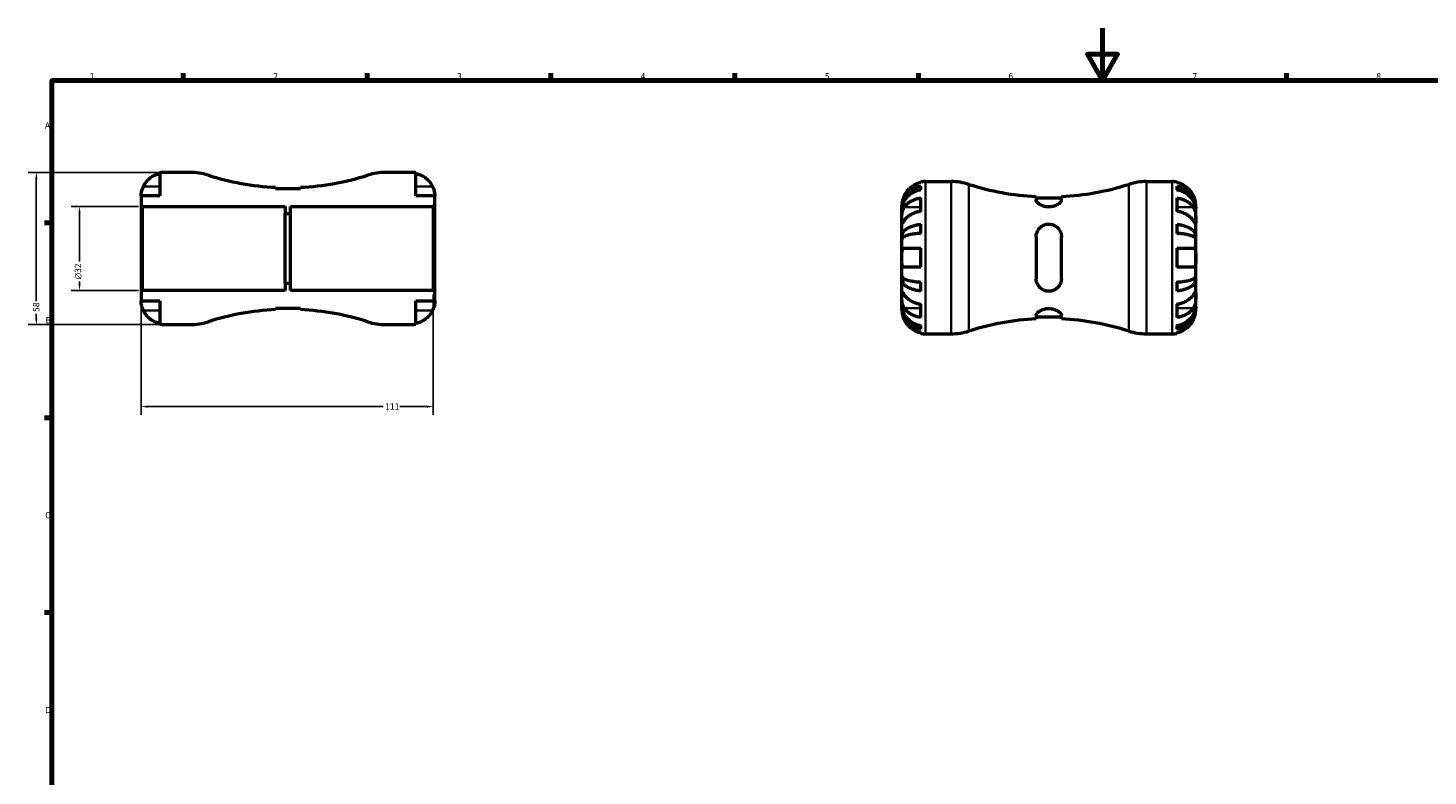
# Model space of a CAD drawing. Header units: millimetres. Extents: x -56 to 902, y -29 to 594.
# Tile 4 of 6: x 11 to 545, y 309 to 594. Entities that reach past the tile are written whole.
import ezdxf

# ---------------------------------------------------------------- set-up
doc = ezdxf.new("R2010")
doc.units = ezdxf.units.MM
for name, color, linetype, lineweight in [('Border (ANSI)', 7, 'Continuous', 70), ('Dimension (ANSI)', 7, 'Continuous', 25), ('Visible (ANSI)', 7, 'Continuous', 50), ('Visible Narrow (ANSI)', 7, 'Continuous', 35)]:
    doc.layers.add(name, color=color, linetype=linetype, lineweight=lineweight)
doc.styles.add('Note Text (ANSI)', font='tahoma.ttf')
doc.dimstyles.new('Default - mm (ANSI)', dxfattribs={"dimtxt": 2.4, "dimasz": 2.5, "dimexe": 3.175, "dimexo": 1.6002, "dimgap": 0.8, "dimtad": 0, "dimtoh": 1, "dimdec": 0, "dimrnd": 1e-08, "dimzin": 4, "dimdsep": 46, "dimtxsty": 'Note Text (ANSI)', "dimcen": 0.09, "dimdle": 10, "dimclrd": 256, "dimclre": 256, "dimclrt": 5, "dimadec": 1, "dimazin": 1, "dimtfac": 1.27, "dimtofl": 0, "dimtmove": 0, "dimatfit": 3, "dimfxl": 1, "dimtolj": 1, "dimtzin": 4, "dimlwd": -1, "dimlwe": -1, "dimarcsym": 0})

# ---------------------------------------------------------------- blocks, each defined once
blk = doc.blocks.new('Borders Default Border')
at = {"layer": 'Border (ANSI)'}
for p, q in [((70.08, 574), (70.08, 576.8)), ((140.17, 574), (140.17, 576.8)), ((210.25, 574), (210.25, 576.8)), ((280.33, 574), (280.33, 576.8)), ((350.42, 574), (350.42, 576.8)), ((490.58, 574), (490.58, 576.8)), ((20, 519.75), (17.2, 519.75)), ((20, 445.5), (17.2, 445.5)), ((20, 371.25), (17.2, 371.25))]:
    blk.add_line(p, q, dxfattribs=at)
at = {"layer": 'Border (ANSI)', "flags": 128}
for points in [[(420.5, 594), (420.5, 574), (414.73, 584), (426.27, 584), (420.5, 574)], [(20, 20), (20, 574), (821, 574), (821, 20), (20, 20)]]:
    blk.add_lwpolyline(points, dxfattribs=at)
at = {"layer": 'Border (ANSI)', "color": 5, "true_color": 0x0000ff, "char_height": 2.4, "attachment_point": 7, "style": 'Note Text (ANSI)'}
for s, insert in [('1', (34.5, 574.4)), ('2', (104.4, 574.4)), ('3', (174.46, 574.35)), ('4', (244.45, 574.4)), ('5', (314.67, 574.35)), ('6', (384.69, 574.35)), ('7', (454.8, 574.4)), ('8', (524.84, 574.35)), ('A', (17.38, 555.68)), ('B', (17.67, 481.43)), ('C', (17.51, 407.13)), ('D', (17.52, 332.93))]:
    blk.add_mtext(s, dxfattribs=dict(at, insert=insert))
blk = doc.blocks.new('*D7')
at = {"layer": 'Defpoints', "color": 0, "transparency": 16777216}
for p in [(54.58, 526), (30.55, 494), (54.58, 494)]:
    blk.add_point(p, dxfattribs=at)
at = {"layer": 'Dimension (ANSI)', "transparency": 16777216}
for p, q in [((52.98, 526), (27.38, 526)), ((30.55, 523.5), (30.55, 505.07)), ((30.55, 496.5), (30.55, 497.42)), ((52.98, 494), (27.38, 494))]:
    blk.add_line(p, q, dxfattribs=at)
for points in [[(30.14, 523.5), (30.97, 523.5), (30.55, 526)], [(30.14, 496.5), (30.97, 496.5), (30.55, 494)]]:
    blk.add_solid(points, dxfattribs=at)
at = {"layer": 'Dimension (ANSI)', "color": 5, "transparency": 16777216, "insert": (28.75, 498.22), "char_height": 2.4, "attachment_point": 1, "rotation": 90, "style": 'Note Text (ANSI)'}
blk.add_mtext('\\A1;{\\fAIGDT|b0|i0;\\H2.4000;\\ln}\\fTahoma|b0|i0;\\H2.4000;32', dxfattribs=at)
blk = doc.blocks.new('*D8')
at = {"layer": 'Defpoints', "color": 0, "transparency": 16777216}
for p in [(54, 493.42), (165.42, 494), (165.42, 449.74)]:
    blk.add_point(p, dxfattribs=at)
at = {"layer": 'Dimension (ANSI)', "transparency": 16777216}
for p, q in [((54, 491.82), (54, 446.56)), ((165.42, 492.4), (165.42, 446.56)), ((56.5, 449.74), (146.3, 449.74)), ((162.92, 449.74), (152.67, 449.74))]:
    blk.add_line(p, q, dxfattribs=at)
for points in [[(56.5, 450.15), (56.5, 449.32), (54, 449.74)], [(162.92, 450.15), (162.92, 449.32), (165.42, 449.74)]]:
    blk.add_solid(points, dxfattribs=at)
at = {"layer": 'Dimension (ANSI)', "color": 5, "transparency": 16777216, "insert": (147.1, 450.94), "char_height": 2.4, "attachment_point": 1, "style": 'Note Text (ANSI)'}
blk.add_mtext('\\A1;111', dxfattribs=at)
blk = doc.blocks.new('*D9')
at = {"layer": 'Defpoints', "color": 0, "transparency": 16777216}
for p in [(63, 539), (14.09, 481), (63, 481)]:
    blk.add_point(p, dxfattribs=at)
at = {"layer": 'Dimension (ANSI)', "transparency": 16777216}
for p, q in [((61.4, 539), (10.92, 539)), ((14.09, 536.5), (14.09, 489.94)), ((61.4, 481), (10.92, 481)), ((14.09, 483.5), (14.09, 485.06))]:
    blk.add_line(p, q, dxfattribs=at)
for points in [[(13.67, 536.5), (14.51, 536.5), (14.09, 539)], [(13.67, 483.5), (14.51, 483.5), (14.09, 481)]]:
    blk.add_solid(points, dxfattribs=at)
at = {"layer": 'Dimension (ANSI)', "color": 5, "transparency": 16777216, "insert": (12.84, 485.86), "char_height": 2.4, "attachment_point": 1, "rotation": 90, "style": 'Note Text (ANSI)'}
blk.add_mtext('\\A1;58', dxfattribs=at)

msp = doc.modelspace()

# ---------------------------------------------------------------- linework, layer by layer
at = {"layer": 'Visible (ANSI)'}
for p, q in [((72.73, 539), (63, 539)), ((157, 539), (147.27, 539)), ((61.2, 538.82), (61.2, 530)), ((158.8, 530), (158.8, 538.82)), ((351.23, 535.07), (351.23, 535.3)), ((351.23, 532.33), (351.23, 533.77)), ((353.03, 535.48), (362.77, 535.48)), ((437.3, 535.48), (447.03, 535.48)), ((448.83, 535.3), (448.83, 535.07)), ((448.83, 533.77), (448.83, 532.33)), ((61.2, 530), (54, 530)), ((54, 530), (54, 526.58)), ((105.2, 532.69), (105.2, 533.32)), ((114.8, 532.69), (105.2, 532.69)), ((114.8, 533.32), (114.8, 532.69)), ((166, 530), (158.8, 530)), ((166, 526.58), (166, 530)), ((351.23, 524.15), (351.23, 529.25)), ((395.23, 529.8), (395.23, 528.38)), ((404.83, 529.17), (395.23, 529.17)), ((404.83, 528.38), (404.83, 529.8)), ((448.83, 529.25), (448.83, 524.15)), ((54, 526.58), (54.58, 526)), ((54, 526.58), (54, 493.42)), ((54.58, 526), (109, 526)), ((54.58, 494), (54.58, 526)), ((109, 526), (109, 523.33)), ((109, 523.33), (111, 523.33)), ((109, 496.67), (109, 523.33)), ((111, 523.33), (111, 526)), ((111, 526), (165.42, 526)), ((111, 496.67), (111, 523.33)), ((165.42, 526), (166, 526.58)), ((165.42, 526), (165.42, 494)), ((166, 493.42), (166, 526.58)), ((344.03, 525.2), (344.03, 526.48)), ((344.03, 524.71), (344.03, 525.2)), ((344.03, 525.2), (344.05, 525.2)), ((344.03, 520.62), (344.03, 524.71)), ((456.03, 525.2), (456.02, 525.2)), ((456.03, 525.2), (456.03, 526.48)), ((456.03, 524.71), (456.03, 525.2)), ((456.03, 520.62), (456.03, 524.71)), ((344.03, 514.72), (344.03, 520.62)), ((351.23, 515.76), (351.23, 519.22)), ((448.83, 519.22), (448.83, 515.76)), ((456.03, 514.72), (456.03, 520.62)), ((344.03, 513.54), (344.03, 514.72)), ((344.03, 514.72), (345.36, 514.72)), ((344.03, 506.48), (344.03, 513.54)), ((395.23, 514.48), (395.23, 498.48)), ((404.83, 498.48), (404.83, 514.48)), ((456.03, 514.72), (454.71, 514.72)), ((456.03, 513.54), (456.03, 514.72)), ((456.03, 506.48), (456.03, 513.54)), ((344.91, 510.08), (351.23, 510.08)), ((351.23, 502.88), (351.23, 510.08)), ((448.83, 510.08), (448.83, 502.88)), ((448.83, 510.08), (455.16, 510.08)), ((344.03, 499.42), (344.03, 506.48)), ((351.23, 502.88), (344.91, 502.88)), ((455.16, 502.88), (448.83, 502.88)), ((456.03, 499.42), (456.03, 506.48)), ((111, 496.67), (109, 496.67)), ((109, 496.67), (109, 494)), ((111, 494), (111, 496.67)), ((344.03, 498.24), (344.03, 499.42)), ((344.03, 492.34), (344.03, 498.24)), ((344.03, 498.24), (345.36, 498.24)), ((351.23, 493.75), (351.23, 497.21)), ((448.83, 497.21), (448.83, 493.75)), ((456.03, 498.24), (454.71, 498.24)), ((456.03, 498.24), (456.03, 499.42)), ((456.03, 492.34), (456.03, 498.24)), ((54.58, 494), (54, 493.42)), ((54, 493.42), (54, 490)), ((109, 494), (54.58, 494)), ((165.42, 494), (111, 494)), ((166, 493.42), (165.42, 494)), ((166, 490), (166, 493.42)), ((344.03, 488.26), (344.03, 492.34)), ((456.03, 488.26), (456.03, 492.34)), ((54, 490), (61.2, 490)), ((61.2, 490), (61.2, 481.18)), ((105.2, 486.68), (105.2, 487.31)), ((105.2, 487.31), (114.8, 487.31)), ((114.8, 487.31), (114.8, 486.68)), ((158.8, 481.18), (158.8, 490)), ((158.8, 490), (166, 490)), ((344.03, 487.77), (344.03, 488.26)), ((344.03, 486.48), (344.03, 487.77)), ((344.03, 487.77), (344.05, 487.77)), ((351.23, 483.72), (351.23, 488.81)), ((448.83, 488.81), (448.83, 483.72)), ((456.03, 487.77), (456.02, 487.77)), ((456.03, 487.77), (456.03, 488.26)), ((456.03, 486.48), (456.03, 487.77)), ((63, 481), (72.73, 481)), ((147.27, 481), (157, 481)), ((351.23, 479.2), (351.23, 480.63)), ((395.23, 484.58), (395.23, 483.17)), ((404.83, 483.8), (395.23, 483.8)), ((404.83, 483.17), (404.83, 484.58)), ((448.83, 480.63), (448.83, 479.2)), ((351.23, 477.66), (351.23, 477.89)), ((353.03, 477.48), (362.77, 477.48)), ((437.3, 477.48), (447.03, 477.48)), ((448.83, 477.89), (448.83, 477.66))]:
    msp.add_line(p, q, dxfattribs=at)
for centre, radius, start, end in [((63, 530), 9, 90, 101.537), ((72.73, 516.6), 22.4, 72.3074, 90), ((147.27, 516.6), 22.4, 90, 107.6926), ((157, 530), 9, 78.463, 90), ((110, 633.42), 100.22, 252.3074, 267.2549), ((110, 633.42), 100.22, 272.7451, 287.6926), ((353.03, 526.48), 9, 90, 101.537), ((362.77, 513.08), 22.4, 72.3074, 90), ((400.03, 629.91), 100.22, 252.3074, 267.2549), ((400.03, 629.91), 100.22, 272.7451, 287.6926), ((437.3, 513.08), 22.4, 90, 107.6926), ((447.03, 526.48), 9, 78.463, 90), ((110, 386.58), 100.22, 92.7451, 107.6926), ((110, 386.58), 100.22, 72.3074, 87.2549), ((63, 490), 9, 258.463, 270), ((72.73, 503.4), 22.4, 270, 287.6926), ((147.27, 503.4), 22.4, 252.3074, 270), ((157, 490), 9, 270, 281.537), ((400.03, 383.06), 100.22, 92.7451, 107.6926), ((400.03, 383.06), 100.22, 72.3074, 87.2549), ((353.03, 486.48), 9, 258.463, 270), ((362.77, 499.88), 22.4, 270, 287.6926), ((437.3, 499.88), 22.4, 252.3074, 270), ((447.03, 486.48), 9, 270, 281.537)]:
    msp.add_arc(centre, radius, start, end, dxfattribs=at)
for points, knots in [([(54.88, 533.6), (55.06, 533.99), (55.28, 534.38), (55.86, 535.26), (56.26, 535.73), (57.04, 536.53), (57.51, 536.92), (58.52, 537.59), (59.05, 537.88), (60.06, 538.3), (60.63, 538.47), (61.2, 538.59)], [4.427884, 4.427884, 4.427884, 4.427884, 4.5512464, 4.5512464, 4.7191329, 4.7191329, 4.8858696, 4.8858696, 5.0526063, 5.0526063, 5.2140047, 5.2140047, 5.2140047, 5.2140047]), ([(158.8, 538.59), (159.37, 538.47), (159.94, 538.3), (160.95, 537.88), (161.48, 537.59), (162.49, 536.92), (162.96, 536.53), (163.74, 535.73), (164.14, 535.26), (164.72, 534.38), (164.94, 533.99), (165.12, 533.6)], [0.1707531, 0.1707531, 0.1707531, 0.1707531, 0.3321515, 0.3321515, 0.4988882, 0.4988882, 0.6656248, 0.6656248, 0.8335114, 0.8335114, 0.9568737, 0.9568737, 0.9568737, 0.9568737]), ([(344.03, 525.2), (344.03, 525.74), (344.09, 526.33), (344.33, 527.49), (344.51, 528.05), (344.93, 529.05), (345.22, 529.57), (345.89, 530.55), (346.28, 531.01), (347.07, 531.77), (347.53, 532.15), (348.54, 532.8), (349.08, 533.07), (350.09, 533.48), (350.66, 533.65), (351.23, 533.77)], [4.014251, 4.014251, 4.014251, 4.014251, 4.181955, 4.181955, 4.349659, 4.349659, 4.516719, 4.516719, 4.683779, 4.683779, 4.850433, 4.850433, 5.017088, 5.017088, 5.179182, 5.179182, 5.179182, 5.179182]), ([(351.23, 535.07), (350.66, 534.96), (350.1, 534.78), (349.09, 534.36), (348.55, 534.07), (347.54, 533.4), (347.08, 533.01), (346.29, 532.22), (345.9, 531.74), (345.31, 530.86), (345.09, 530.47), (344.91, 530.08)], [0.1707531, 0.1707531, 0.1707531, 0.1707531, 0.3321515, 0.3321515, 0.4988882, 0.4988882, 0.6656248, 0.6656248, 0.8335114, 0.8335114, 0.9568737, 0.9568737, 0.9568737, 0.9568737]), ([(455.16, 530.08), (454.98, 530.47), (454.76, 530.86), (454.17, 531.74), (453.78, 532.22), (452.99, 533.01), (452.52, 533.4), (451.52, 534.07), (450.98, 534.36), (449.97, 534.78), (449.41, 534.96), (448.83, 535.07)], [4.427884, 4.427884, 4.427884, 4.427884, 4.5512464, 4.5512464, 4.7191329, 4.7191329, 4.8858696, 4.8858696, 5.0526063, 5.0526063, 5.2140047, 5.2140047, 5.2140047, 5.2140047]), ([(448.83, 533.77), (449.41, 533.65), (449.97, 533.48), (450.99, 533.07), (451.53, 532.8), (452.53, 532.15), (453, 531.77), (453.79, 531.01), (454.18, 530.55), (454.85, 529.57), (455.13, 529.05), (455.56, 528.05), (455.74, 527.49), (455.98, 526.33), (456.03, 525.74), (456.03, 525.2)], [0.170746, 0.170746, 0.170746, 0.170746, 0.33284, 0.33284, 0.499494, 0.499494, 0.666149, 0.666149, 0.833209, 0.833209, 1.000269, 1.000269, 1.167973, 1.167973, 1.335677, 1.335677, 1.335677, 1.335677]), ([(54, 530), (54, 530), (54, 530.03), (54, 530.17), (54, 530.28), (54.03, 530.63), (54.06, 530.93), (54.16, 531.52), (54.22, 531.79), (54.36, 532.28), (54.43, 532.5), (54.59, 532.94), (54.68, 533.17), (54.81, 533.46), (54.84, 533.53), (54.88, 533.6)], [-2.4991326, -2.4991326, -2.4991326, -2.4991326, -2.4150544, -2.4150544, -2.3238473, -2.3238473, -2.1841143, -2.1841143, -2.0867477, -2.0867477, -2.0144067, -2.0144067, -1.9399427, -1.9399427, -1.916375, -1.916375, -1.916375, -1.916375]), ([(165.12, 533.6), (165.19, 533.46), (165.26, 533.31), (165.41, 532.95), (165.49, 532.74), (165.63, 532.3), (165.7, 532.07), (165.83, 531.55), (165.89, 531.26), (165.97, 530.7), (165.99, 530.45), (166, 530.09), (166, 530), (166, 530)], [-0.5764765, -0.5764765, -0.5764765, -0.5764765, -0.5296868, -0.5296868, -0.4605403, -0.4605403, -0.385624, -0.385624, -0.2773083, -0.2773083, -0.1425809, -0.1425809, 0, 0, 0, 0]), ([(351.23, 532.33), (350.66, 532.23), (350.09, 532.08), (349.08, 531.72), (348.54, 531.47), (347.53, 530.89), (347.06, 530.55), (346.28, 529.87), (345.89, 529.47), (345.22, 528.6), (344.93, 528.13), (344.51, 527.25), (344.33, 526.74), (344.09, 525.71), (344.03, 525.19), (344.03, 524.71)], [0.170753, 0.170753, 0.170753, 0.170753, 0.333177, 0.333177, 0.5, 0.5, 0.666823, 0.666823, 0.833715, 0.833715, 1.000607, 1.000607, 1.168142, 1.168142, 1.335677, 1.335677, 1.335677, 1.335677]), ([(344.91, 530.08), (344.84, 529.94), (344.78, 529.79), (344.63, 529.44), (344.55, 529.22), (344.4, 528.78), (344.33, 528.56), (344.2, 528.03), (344.15, 527.74), (344.06, 527.18), (344.05, 526.93), (344.03, 526.58), (344.03, 526.48), (344.03, 526.48)], [-0.5764765, -0.5764765, -0.5764765, -0.5764765, -0.5296868, -0.5296868, -0.4605403, -0.4605403, -0.385624, -0.385624, -0.2773083, -0.2773083, -0.1425809, -0.1425809, 0, 0, 0, 0]), ([(344.91, 525.72), (345.09, 525.99), (345.31, 526.26), (345.89, 526.88), (346.28, 527.22), (347.06, 527.78), (347.53, 528.05), (348.54, 528.53), (349.08, 528.74), (350.09, 529.04), (350.66, 529.16), (351.23, 529.25)], [4.4278901, 4.4278901, 4.4278901, 4.4278901, 4.5498094, 4.5498094, 4.7172218, 4.7172218, 4.8844399, 4.8844399, 5.051658, 5.051658, 5.2139897, 5.2139897, 5.2139897, 5.2139897]), ([(404.83, 528.38), (404.83, 528.23), (404.78, 528.07), (404.52, 527.62), (404.22, 527.31), (403.42, 526.72), (402.91, 526.45), (401.9, 526.08), (401.43, 525.96), (400.52, 525.84), (400.1, 525.82), (399.22, 525.87), (398.78, 525.94), (397.82, 526.18), (397.33, 526.38), (396.38, 526.89), (395.96, 527.21), (395.41, 527.8), (395.26, 528.08), (395.23, 528.34), (395.23, 528.36), (395.23, 528.38)], [-1.778718, -1.778718, -1.778718, -1.778718, -1.649431, -1.649431, -1.431906, -1.431906, -1.219946, -1.219946, -1.06663, -1.06663, -0.939195, -0.939195, -0.801784, -0.801784, -0.621246, -0.621246, -0.396695, -0.396695, -0.188074, -0.188074, -0.171338, -0.171338, -0.171338, -0.171338]), ([(456.03, 524.71), (456.03, 525.19), (455.98, 525.71), (455.74, 526.74), (455.56, 527.25), (455.14, 528.13), (454.85, 528.6), (454.18, 529.47), (453.79, 529.87), (453.01, 530.55), (452.54, 530.89), (451.53, 531.47), (450.99, 531.72), (449.98, 532.08), (449.41, 532.23), (448.83, 532.33)], [4.014251, 4.014251, 4.014251, 4.014251, 4.181786, 4.181786, 4.349321, 4.349321, 4.516213, 4.516213, 4.683105, 4.683105, 4.849928, 4.849928, 5.016752, 5.016752, 5.179175, 5.179175, 5.179175, 5.179175]), ([(448.83, 529.25), (449.41, 529.16), (449.97, 529.04), (450.98, 528.74), (451.52, 528.54), (452.52, 528.06), (452.99, 527.78), (453.78, 527.22), (454.17, 526.89), (454.76, 526.27), (454.98, 525.99), (455.16, 525.72)], [0.1707531, 0.1707531, 0.1707531, 0.1707531, 0.3321515, 0.3321515, 0.4988882, 0.4988882, 0.6656248, 0.6656248, 0.8335114, 0.8335114, 0.9568737, 0.9568737, 0.9568737, 0.9568737]), ([(456.03, 526.48), (456.03, 526.48), (456.03, 526.52), (456.03, 526.65), (456.03, 526.76), (456.01, 527.12), (455.98, 527.41), (455.87, 528), (455.81, 528.27), (455.67, 528.76), (455.6, 528.98), (455.45, 529.42), (455.35, 529.65), (455.22, 529.94), (455.19, 530.01), (455.16, 530.08)], [-2.4991326, -2.4991326, -2.4991326, -2.4991326, -2.4150544, -2.4150544, -2.3238473, -2.3238473, -2.1841143, -2.1841143, -2.0867477, -2.0867477, -2.0144067, -2.0144067, -1.9399427, -1.9399427, -1.916375, -1.916375, -1.916375, -1.916375]), ([(344.03, 520.62), (344.03, 520.81), (344.03, 521.01), (344.04, 521.46), (344.04, 521.71), (344.05, 522.34), (344.07, 522.72), (344.15, 523.48), (344.2, 523.84), (344.34, 524.42), (344.41, 524.65), (344.56, 525.08), (344.65, 525.27), (344.8, 525.54), (344.85, 525.63), (344.91, 525.72)], [0, 0, 0, 0, 0.0777495, 0.0777495, 0.1608191, 0.1608191, 0.277838, 0.277838, 0.3882896, 0.3882896, 0.4654296, 0.4654296, 0.5403543, 0.5403543, 0.579532, 0.579532, 0.579532, 0.579532]), ([(351.23, 524.15), (350.66, 524.07), (350.1, 523.95), (349.09, 523.65), (348.55, 523.45), (347.54, 522.97), (347.08, 522.69), (346.29, 522.13), (345.9, 521.8), (345.31, 521.18), (345.09, 520.9), (344.91, 520.62)], [0.1707531, 0.1707531, 0.1707531, 0.1707531, 0.3321515, 0.3321515, 0.4988882, 0.4988882, 0.6656248, 0.6656248, 0.8335114, 0.8335114, 0.9568737, 0.9568737, 0.9568737, 0.9568737]), ([(455.16, 520.62), (454.98, 520.9), (454.76, 521.18), (454.17, 521.8), (453.78, 522.13), (452.99, 522.69), (452.52, 522.97), (451.52, 523.45), (450.98, 523.65), (449.97, 523.95), (449.41, 524.07), (448.83, 524.15)], [4.4278873, 4.4278873, 4.4278873, 4.4278873, 4.5512497, 4.5512497, 4.7191362, 4.7191362, 4.8858729, 4.8858729, 5.0526095, 5.0526095, 5.214008, 5.214008, 5.214008, 5.214008]), ([(455.16, 525.72), (455.22, 525.63), (455.27, 525.53), (455.42, 525.26), (455.51, 525.06), (455.67, 524.63), (455.74, 524.4), (455.87, 523.82), (455.92, 523.47), (456, 522.66), (456.02, 522.22), (456.04, 521.36), (456.03, 520.96), (456.03, 520.62)], [-0.5800481, -0.5800481, -0.5800481, -0.5800481, -0.5384523, -0.5384523, -0.4638379, -0.4638379, -0.3862639, -0.3862639, -0.2784027, -0.2784027, -0.1427791, -0.1427791, 0, 0, 0, 0]), ([(344.91, 520.62), (344.85, 520.54), (344.79, 520.45), (344.64, 520.23), (344.56, 520.1), (344.4, 519.87), (344.33, 519.78), (344.2, 519.61), (344.15, 519.56), (344.06, 519.58), (344.05, 519.67), (344.03, 520.02), (344.03, 520.29), (344.03, 520.62)], [-0.5800481, -0.5800481, -0.5800481, -0.5800481, -0.5384523, -0.5384523, -0.4638379, -0.4638379, -0.3862639, -0.3862639, -0.2784027, -0.2784027, -0.1427791, -0.1427791, 0, 0, 0, 0]), ([(344.03, 514.72), (344.03, 515.01), (344.09, 515.32), (344.33, 515.92), (344.51, 516.22), (344.93, 516.74), (345.22, 517.02), (345.89, 517.53), (346.28, 517.77), (347.06, 518.17), (347.53, 518.37), (348.54, 518.71), (349.08, 518.85), (350.09, 519.07), (350.66, 519.16), (351.23, 519.22)], [4.014251, 4.014251, 4.014251, 4.014251, 4.181786, 4.181786, 4.349321, 4.349321, 4.516213, 4.516213, 4.683105, 4.683105, 4.849928, 4.849928, 5.016752, 5.016752, 5.179175, 5.179175, 5.179175, 5.179175]), ([(395.23, 514.48), (395.23, 514.89), (395.29, 515.29), (395.55, 516.32), (395.85, 516.92), (396.65, 517.95), (397.16, 518.38), (398.17, 518.93), (398.64, 519.1), (399.55, 519.28), (399.97, 519.3), (400.84, 519.24), (401.28, 519.14), (402.25, 518.78), (402.74, 518.49), (403.69, 517.67), (404.1, 517.12), (404.66, 515.92), (404.81, 515.29), (404.83, 514.59), (404.83, 514.53), (404.83, 514.48)], [-1.778718, -1.778718, -1.778718, -1.778718, -1.649431, -1.649431, -1.431906, -1.431906, -1.219946, -1.219946, -1.06663, -1.06663, -0.939195, -0.939195, -0.801784, -0.801784, -0.621246, -0.621246, -0.396695, -0.396695, -0.188074, -0.188074, -0.171338, -0.171338, -0.171338, -0.171338]), ([(448.83, 519.22), (449.41, 519.16), (449.97, 519.07), (450.99, 518.85), (451.53, 518.71), (452.53, 518.37), (453, 518.17), (453.79, 517.77), (454.18, 517.53), (454.85, 517.02), (455.13, 516.74), (455.56, 516.22), (455.74, 515.92), (455.98, 515.32), (456.03, 515.01), (456.03, 514.72)], [0.170746, 0.170746, 0.170746, 0.170746, 0.33284, 0.33284, 0.499494, 0.499494, 0.666149, 0.666149, 0.833209, 0.833209, 1.000269, 1.000269, 1.167973, 1.167973, 1.335677, 1.335677, 1.335677, 1.335677]), ([(456.03, 520.62), (456.03, 520.44), (456.03, 520.28), (456.03, 519.99), (456.03, 519.87), (456.02, 519.65), (456, 519.58), (455.92, 519.56), (455.87, 519.61), (455.73, 519.79), (455.66, 519.88), (455.5, 520.11), (455.42, 520.24), (455.27, 520.46), (455.21, 520.54), (455.16, 520.62)], [0, 0, 0, 0, 0.0777495, 0.0777495, 0.1608191, 0.1608191, 0.277838, 0.277838, 0.3882896, 0.3882896, 0.4654296, 0.4654296, 0.5403543, 0.5403543, 0.579532, 0.579532, 0.579532, 0.579532]), ([(351.23, 515.76), (350.66, 515.73), (350.09, 515.68), (349.08, 515.58), (348.54, 515.51), (347.53, 515.34), (347.07, 515.24), (346.28, 515.04), (345.89, 514.93), (345.22, 514.67), (344.93, 514.54), (344.51, 514.28), (344.33, 514.13), (344.09, 513.83), (344.03, 513.68), (344.03, 513.54)], [0.170746, 0.170746, 0.170746, 0.170746, 0.33284, 0.33284, 0.499494, 0.499494, 0.666149, 0.666149, 0.833209, 0.833209, 1.000269, 1.000269, 1.167973, 1.167973, 1.335677, 1.335677, 1.335677, 1.335677]), ([(456.03, 513.54), (456.03, 513.68), (455.98, 513.83), (455.74, 514.13), (455.56, 514.28), (455.13, 514.54), (454.85, 514.67), (454.18, 514.93), (453.79, 515.04), (453, 515.24), (452.53, 515.34), (451.53, 515.51), (450.99, 515.58), (449.97, 515.68), (449.41, 515.73), (448.83, 515.76)], [4.014251, 4.014251, 4.014251, 4.014251, 4.181955, 4.181955, 4.349659, 4.349659, 4.516719, 4.516719, 4.683779, 4.683779, 4.850433, 4.850433, 5.017088, 5.017088, 5.179182, 5.179182, 5.179182, 5.179182]), ([(344.03, 506.48), (344.03, 506.78), (344.03, 507.07), (344.04, 507.66), (344.04, 507.96), (344.07, 508.65), (344.1, 509), (344.21, 509.49), (344.27, 509.65), (344.41, 509.85), (344.46, 509.92), (344.59, 510.01), (344.66, 510.04), (344.79, 510.07), (344.85, 510.08), (344.91, 510.08)], [0, 0, 0, 0, 0.0878331, 0.0878331, 0.1843541, 0.1843541, 0.3227975, 0.3227975, 0.4175446, 0.4175446, 0.4777493, 0.4777493, 0.5327624, 0.5327624, 0.5768127, 0.5768127, 0.5768127, 0.5768127]), ([(455.16, 510.08), (455.16, 510.08), (455.16, 510.08), (455.25, 510.08), (455.34, 510.07), (455.48, 510.01), (455.54, 509.97), (455.67, 509.85), (455.72, 509.77), (455.86, 509.48), (455.92, 509.25), (456, 508.65), (456.02, 508.28), (456.04, 507.43), (456.03, 506.96), (456.03, 506.48)], [-0.5833263, -0.5833263, -0.5833263, -0.5833263, -0.5820685, -0.5820685, -0.518616, -0.518616, -0.4628074, -0.4628074, -0.3947327, -0.3947327, -0.2769242, -0.2769242, -0.1428835, -0.1428835, 0, 0, 0, 0]), ([(344.91, 502.88), (344.91, 502.88), (344.91, 502.88), (344.82, 502.88), (344.73, 502.9), (344.59, 502.96), (344.53, 503), (344.4, 503.12), (344.34, 503.2), (344.21, 503.48), (344.15, 503.71), (344.06, 504.31), (344.05, 504.69), (344.03, 505.54), (344.03, 506.01), (344.03, 506.48)], [-0.5833263, -0.5833263, -0.5833263, -0.5833263, -0.5820685, -0.5820685, -0.518616, -0.518616, -0.4628074, -0.4628074, -0.3947327, -0.3947327, -0.2769242, -0.2769242, -0.1428835, -0.1428835, 0, 0, 0, 0]), ([(456.03, 506.48), (456.03, 506.19), (456.03, 505.9), (456.03, 505.3), (456.03, 505), (456, 504.32), (455.97, 503.96), (455.86, 503.48), (455.79, 503.32), (455.66, 503.11), (455.6, 503.05), (455.48, 502.96), (455.41, 502.92), (455.28, 502.89), (455.22, 502.88), (455.16, 502.88)], [0, 0, 0, 0, 0.0878331, 0.0878331, 0.1843541, 0.1843541, 0.3227975, 0.3227975, 0.4175446, 0.4175446, 0.4777493, 0.4777493, 0.5327624, 0.5327624, 0.5768127, 0.5768127, 0.5768127, 0.5768127]), ([(344.03, 499.42), (344.03, 499.28), (344.09, 499.13), (344.33, 498.83), (344.51, 498.69), (344.93, 498.43), (345.22, 498.29), (345.89, 498.04), (346.28, 497.92), (347.07, 497.72), (347.53, 497.63), (348.54, 497.46), (349.08, 497.39), (350.09, 497.28), (350.66, 497.24), (351.23, 497.21)], [4.014251, 4.014251, 4.014251, 4.014251, 4.181955, 4.181955, 4.349659, 4.349659, 4.516719, 4.516719, 4.683779, 4.683779, 4.850434, 4.850434, 5.017088, 5.017088, 5.179182, 5.179182, 5.179182, 5.179182]), ([(351.23, 493.75), (350.66, 493.81), (350.09, 493.9), (349.08, 494.11), (348.54, 494.26), (347.53, 494.6), (347.06, 494.8), (346.28, 495.2), (345.89, 495.44), (345.22, 495.95), (344.93, 496.22), (344.51, 496.75), (344.33, 497.04), (344.09, 497.65), (344.03, 497.96), (344.03, 498.24)], [0.170753, 0.170753, 0.170753, 0.170753, 0.333177, 0.333177, 0.5, 0.5, 0.666823, 0.666823, 0.833715, 0.833715, 1.000607, 1.000607, 1.168142, 1.168142, 1.335677, 1.335677, 1.335677, 1.335677]), ([(404.83, 498.48), (404.83, 498.08), (404.78, 497.68), (404.52, 496.65), (404.22, 496.05), (403.42, 495.02), (402.91, 494.58), (401.9, 494.03), (401.43, 493.86), (400.52, 493.69), (400.1, 493.66), (399.22, 493.73), (398.78, 493.83), (397.82, 494.18), (397.33, 494.48), (396.38, 495.29), (395.96, 495.85), (395.41, 497.04), (395.26, 497.67), (395.23, 498.38), (395.23, 498.43), (395.23, 498.48)], [-1.778718, -1.778718, -1.778718, -1.778718, -1.649431, -1.649431, -1.431906, -1.431906, -1.219946, -1.219946, -1.06663, -1.06663, -0.939195, -0.939195, -0.801784, -0.801784, -0.621246, -0.621246, -0.396695, -0.396695, -0.188074, -0.188074, -0.171338, -0.171338, -0.171338, -0.171338]), ([(448.83, 497.21), (449.41, 497.24), (449.98, 497.28), (450.99, 497.39), (451.53, 497.46), (452.54, 497.63), (453.01, 497.72), (453.79, 497.92), (454.18, 498.04), (454.85, 498.29), (455.14, 498.43), (455.56, 498.69), (455.74, 498.83), (455.98, 499.13), (456.03, 499.28), (456.03, 499.42)], [0.170753, 0.170753, 0.170753, 0.170753, 0.333177, 0.333177, 0.5, 0.5, 0.666823, 0.666823, 0.833715, 0.833715, 1.000607, 1.000607, 1.168142, 1.168142, 1.335677, 1.335677, 1.335677, 1.335677]), ([(456.03, 498.24), (456.03, 497.96), (455.98, 497.65), (455.74, 497.04), (455.56, 496.75), (455.14, 496.22), (454.85, 495.95), (454.18, 495.44), (453.79, 495.2), (453.01, 494.8), (452.54, 494.6), (451.53, 494.26), (450.99, 494.11), (449.98, 493.9), (449.41, 493.81), (448.83, 493.75)], [4.014251, 4.014251, 4.014251, 4.014251, 4.181786, 4.181786, 4.349321, 4.349321, 4.516213, 4.516213, 4.683105, 4.683105, 4.849928, 4.849928, 5.016752, 5.016752, 5.179175, 5.179175, 5.179175, 5.179175]), ([(344.03, 492.34), (344.03, 492.52), (344.03, 492.69), (344.04, 492.98), (344.04, 493.1), (344.05, 493.32), (344.07, 493.39), (344.15, 493.4), (344.2, 493.35), (344.34, 493.18), (344.41, 493.08), (344.56, 492.86), (344.65, 492.73), (344.8, 492.5), (344.85, 492.42), (344.91, 492.34)], [0, 0, 0, 0, 0.0777495, 0.0777495, 0.1608191, 0.1608191, 0.277838, 0.277838, 0.3882896, 0.3882896, 0.4654296, 0.4654296, 0.5403543, 0.5403543, 0.579532, 0.579532, 0.579532, 0.579532]), ([(344.91, 487.25), (344.85, 487.34), (344.79, 487.43), (344.64, 487.71), (344.56, 487.9), (344.4, 488.33), (344.33, 488.56), (344.2, 489.14), (344.15, 489.5), (344.06, 490.3), (344.05, 490.75), (344.03, 491.6), (344.03, 492), (344.03, 492.34)], [-0.5800481, -0.5800481, -0.5800481, -0.5800481, -0.5384523, -0.5384523, -0.4638379, -0.4638379, -0.3862639, -0.3862639, -0.2784027, -0.2784027, -0.1427791, -0.1427791, 0, 0, 0, 0]), ([(344.91, 492.34), (345.09, 492.07), (345.31, 491.79), (345.9, 491.16), (346.29, 490.83), (347.08, 490.27), (347.54, 489.99), (348.55, 489.52), (349.09, 489.32), (350.1, 489.02), (350.66, 488.89), (351.23, 488.81)], [4.427884, 4.427884, 4.427884, 4.427884, 4.5512464, 4.5512464, 4.7191329, 4.7191329, 4.8858696, 4.8858696, 5.0526063, 5.0526063, 5.2140047, 5.2140047, 5.2140047, 5.2140047]), ([(448.83, 488.81), (449.41, 488.89), (449.97, 489.02), (450.98, 489.32), (451.52, 489.52), (452.52, 489.99), (452.99, 490.27), (453.78, 490.83), (454.17, 491.16), (454.76, 491.79), (454.98, 492.07), (455.16, 492.34)], [0.1707531, 0.1707531, 0.1707531, 0.1707531, 0.3321515, 0.3321515, 0.4988882, 0.4988882, 0.6656248, 0.6656248, 0.8335114, 0.8335114, 0.9568737, 0.9568737, 0.9568737, 0.9568737]), ([(455.16, 492.34), (455.22, 492.43), (455.27, 492.51), (455.42, 492.74), (455.51, 492.87), (455.67, 493.09), (455.74, 493.19), (455.87, 493.35), (455.92, 493.4), (456, 493.39), (456.02, 493.3), (456.04, 492.94), (456.03, 492.68), (456.03, 492.34)], [-0.5800481, -0.5800481, -0.5800481, -0.5800481, -0.5384523, -0.5384523, -0.4638379, -0.4638379, -0.3862639, -0.3862639, -0.2784027, -0.2784027, -0.1427791, -0.1427791, 0, 0, 0, 0]), ([(456.03, 492.34), (456.03, 492.16), (456.03, 491.95), (456.03, 491.5), (456.03, 491.25), (456.02, 490.63), (456, 490.24), (455.92, 489.49), (455.87, 489.13), (455.73, 488.54), (455.66, 488.31), (455.5, 487.89), (455.42, 487.69), (455.27, 487.42), (455.21, 487.33), (455.16, 487.25)], [0, 0, 0, 0, 0.0777495, 0.0777495, 0.1608191, 0.1608191, 0.277838, 0.277838, 0.3882896, 0.3882896, 0.4654296, 0.4654296, 0.5403543, 0.5403543, 0.579532, 0.579532, 0.579532, 0.579532]), ([(54.88, 486.4), (54.81, 486.54), (54.74, 486.69), (54.59, 487.05), (54.51, 487.26), (54.37, 487.7), (54.3, 487.93), (54.17, 488.45), (54.11, 488.74), (54.03, 489.3), (54.01, 489.55), (54, 489.91), (54, 490), (54, 490)], [-0.5764765, -0.5764765, -0.5764765, -0.5764765, -0.5296868, -0.5296868, -0.4605403, -0.4605403, -0.385624, -0.385624, -0.2773083, -0.2773083, -0.1425809, -0.1425809, 0, 0, 0, 0]), ([(61.2, 481.41), (60.63, 481.53), (60.06, 481.7), (59.05, 482.12), (58.52, 482.41), (57.51, 483.08), (57.04, 483.47), (56.26, 484.27), (55.86, 484.74), (55.28, 485.62), (55.06, 486.01), (54.88, 486.4)], [0.1707531, 0.1707531, 0.1707531, 0.1707531, 0.3321515, 0.3321515, 0.4988882, 0.4988882, 0.6656248, 0.6656248, 0.8335114, 0.8335114, 0.9568737, 0.9568737, 0.9568737, 0.9568737]), ([(165.12, 486.4), (164.94, 486.01), (164.72, 485.62), (164.14, 484.74), (163.74, 484.27), (162.96, 483.47), (162.49, 483.08), (161.48, 482.41), (160.95, 482.12), (159.94, 481.7), (159.37, 481.53), (158.8, 481.41)], [4.427884, 4.427884, 4.427884, 4.427884, 4.5512464, 4.5512464, 4.7191329, 4.7191329, 4.8858696, 4.8858696, 5.0526063, 5.0526063, 5.2140047, 5.2140047, 5.2140047, 5.2140047]), ([(166, 490), (166, 490), (166, 489.97), (166, 489.83), (166, 489.72), (165.97, 489.37), (165.94, 489.07), (165.84, 488.48), (165.78, 488.21), (165.64, 487.72), (165.57, 487.5), (165.41, 487.06), (165.32, 486.83), (165.19, 486.54), (165.16, 486.47), (165.12, 486.4)], [-2.4991326, -2.4991326, -2.4991326, -2.4991326, -2.4150544, -2.4150544, -2.3238473, -2.3238473, -2.1841143, -2.1841143, -2.0867477, -2.0867477, -2.0144067, -2.0144067, -1.9399427, -1.9399427, -1.916375, -1.916375, -1.916375, -1.916375]), ([(344.03, 488.26), (344.03, 487.78), (344.09, 487.25), (344.33, 486.22), (344.51, 485.72), (344.93, 484.83), (345.22, 484.36), (345.89, 483.49), (346.28, 483.09), (347.07, 482.41), (347.53, 482.07), (348.54, 481.49), (349.08, 481.25), (350.09, 480.89), (350.66, 480.73), (351.23, 480.63)], [4.014251, 4.014251, 4.014251, 4.014251, 4.181955, 4.181955, 4.349659, 4.349659, 4.516719, 4.516719, 4.683779, 4.683779, 4.850433, 4.850433, 5.017088, 5.017088, 5.179182, 5.179182, 5.179182, 5.179182]), ([(351.23, 479.2), (350.66, 479.31), (350.09, 479.48), (349.08, 479.89), (348.54, 480.17), (347.53, 480.82), (347.06, 481.2), (346.28, 481.96), (345.89, 482.42), (345.22, 483.39), (344.93, 483.92), (344.51, 484.92), (344.33, 485.48), (344.09, 486.64), (344.03, 487.23), (344.03, 487.77)], [0.170753, 0.170753, 0.170753, 0.170753, 0.333177, 0.333177, 0.5, 0.5, 0.666823, 0.666823, 0.833715, 0.833715, 1.000607, 1.000607, 1.168142, 1.168142, 1.335677, 1.335677, 1.335677, 1.335677]), ([(344.03, 486.48), (344.03, 486.48), (344.03, 486.45), (344.04, 486.31), (344.04, 486.21), (344.06, 485.85), (344.09, 485.56), (344.2, 484.96), (344.26, 484.69), (344.39, 484.2), (344.46, 483.99), (344.62, 483.54), (344.71, 483.32), (344.84, 483.02), (344.88, 482.95), (344.91, 482.88)], [-2.4991326, -2.4991326, -2.4991326, -2.4991326, -2.4150544, -2.4150544, -2.3238473, -2.3238473, -2.1841143, -2.1841143, -2.0867477, -2.0867477, -2.0144067, -2.0144067, -1.9399427, -1.9399427, -1.916375, -1.916375, -1.916375, -1.916375]), ([(351.23, 483.72), (350.66, 483.8), (350.09, 483.93), (349.08, 484.23), (348.54, 484.43), (347.53, 484.91), (347.06, 485.19), (346.28, 485.75), (345.89, 486.08), (345.31, 486.7), (345.09, 486.98), (344.91, 487.25)], [0.1707715, 0.1707715, 0.1707715, 0.1707715, 0.3331032, 0.3331032, 0.5003213, 0.5003213, 0.6675394, 0.6675394, 0.8349518, 0.8349518, 0.9568711, 0.9568711, 0.9568711, 0.9568711]), ([(395.23, 484.58), (395.23, 484.73), (395.29, 484.89), (395.55, 485.35), (395.85, 485.66), (396.65, 486.24), (397.16, 486.52), (398.17, 486.88), (398.64, 487), (399.55, 487.13), (399.97, 487.15), (400.84, 487.1), (401.28, 487.03), (402.25, 486.78), (402.74, 486.58), (403.69, 486.08), (404.1, 485.76), (404.66, 485.16), (404.81, 484.89), (404.83, 484.62), (404.83, 484.6), (404.83, 484.58)], [-1.778718, -1.778718, -1.778718, -1.778718, -1.649431, -1.649431, -1.431906, -1.431906, -1.219946, -1.219946, -1.06663, -1.06663, -0.939195, -0.939195, -0.801784, -0.801784, -0.621246, -0.621246, -0.396695, -0.396695, -0.188074, -0.188074, -0.171338, -0.171338, -0.171338, -0.171338]), ([(448.83, 480.63), (449.41, 480.73), (449.97, 480.89), (450.99, 481.25), (451.53, 481.49), (452.53, 482.07), (453, 482.41), (453.79, 483.09), (454.18, 483.49), (454.85, 484.36), (455.13, 484.83), (455.56, 485.72), (455.74, 486.22), (455.98, 487.25), (456.03, 487.78), (456.03, 488.26)], [0.170746, 0.170746, 0.170746, 0.170746, 0.33284, 0.33284, 0.499494, 0.499494, 0.666149, 0.666149, 0.833209, 0.833209, 1.000269, 1.000269, 1.167973, 1.167973, 1.335677, 1.335677, 1.335677, 1.335677]), ([(456.03, 487.77), (456.03, 487.23), (455.98, 486.64), (455.74, 485.48), (455.56, 484.92), (455.14, 483.92), (454.85, 483.39), (454.18, 482.42), (453.79, 481.96), (453.01, 481.2), (452.54, 480.82), (451.53, 480.17), (450.99, 479.89), (449.98, 479.48), (449.41, 479.31), (448.83, 479.2)], [4.014251, 4.014251, 4.014251, 4.014251, 4.181786, 4.181786, 4.349321, 4.349321, 4.516213, 4.516213, 4.683105, 4.683105, 4.849928, 4.849928, 5.016751, 5.016751, 5.179175, 5.179175, 5.179175, 5.179175]), ([(455.16, 487.25), (454.98, 486.98), (454.76, 486.7), (454.18, 486.08), (453.79, 485.75), (453.01, 485.19), (452.54, 484.91), (451.53, 484.43), (450.99, 484.23), (449.98, 483.93), (449.41, 483.8), (448.83, 483.72)], [4.4278901, 4.4278901, 4.4278901, 4.4278901, 4.5498094, 4.5498094, 4.7172218, 4.7172218, 4.8844399, 4.8844399, 5.051658, 5.051658, 5.2139897, 5.2139897, 5.2139897, 5.2139897]), ([(455.16, 482.88), (455.23, 483.03), (455.29, 483.17), (455.44, 483.53), (455.52, 483.74), (455.67, 484.18), (455.73, 484.41), (455.87, 484.93), (455.92, 485.22), (456, 485.78), (456.02, 486.03), (456.04, 486.39), (456.03, 486.48), (456.03, 486.48)], [-0.5764765, -0.5764765, -0.5764765, -0.5764765, -0.5296868, -0.5296868, -0.4605403, -0.4605403, -0.385624, -0.385624, -0.2773083, -0.2773083, -0.1425809, -0.1425809, 0, 0, 0, 0]), ([(344.91, 482.88), (345.09, 482.49), (345.31, 482.1), (345.9, 481.22), (346.29, 480.75), (347.08, 479.96), (347.54, 479.57), (348.55, 478.89), (349.09, 478.61), (350.1, 478.19), (350.66, 478.01), (351.23, 477.89)], [4.427884, 4.427884, 4.427884, 4.427884, 4.5512464, 4.5512464, 4.7191329, 4.7191329, 4.8858696, 4.8858696, 5.0526063, 5.0526063, 5.2140047, 5.2140047, 5.2140047, 5.2140047]), ([(448.83, 477.89), (449.41, 478.01), (449.97, 478.19), (450.98, 478.61), (451.52, 478.89), (452.52, 479.57), (452.99, 479.96), (453.78, 480.75), (454.17, 481.22), (454.76, 482.1), (454.98, 482.49), (455.16, 482.88)], [0.1707531, 0.1707531, 0.1707531, 0.1707531, 0.3321515, 0.3321515, 0.4988882, 0.4988882, 0.6656248, 0.6656248, 0.8335114, 0.8335114, 0.9568737, 0.9568737, 0.9568737, 0.9568737])]:
    msp.add_open_spline(points, degree=3, knots=knots, dxfattribs=at)
at = {"layer": 'Visible Narrow (ANSI)'}
for p, q in [((353.03, 477.84), (353.03, 535.13)), ((362.77, 477.84), (362.77, 535.13)), ((369.58, 534.08), (369.58, 478.89)), ((430.49, 478.89), (430.49, 534.08)), ((437.3, 535.13), (437.3, 477.84)), ((447.03, 477.84), (447.03, 535.13)), ((55.19, 533.6), (60.88, 533.6)), ((164.81, 533.6), (159.12, 533.6)), ((345.23, 525.72), (350.92, 525.72)), ((454.84, 525.72), (449.15, 525.72)), ((55.19, 486.4), (60.88, 486.4)), ((164.81, 486.4), (159.12, 486.4)), ((345.23, 487.25), (350.92, 487.25)), ((454.84, 487.25), (449.15, 487.25))]:
    msp.add_line(p, q, dxfattribs=at)

# ---------------------------------------------------------------- block references
msp.add_blockref('Borders Default Border', (0, 0))

# ---------------------------------------------------------------- dimensions: what is measured, and where the dimension line sits
at = {"layer": 'Dimension (ANSI)'}
dim = msp.add_linear_dim(base=(14.09, 481), p1=(63, 539), p2=(63, 481), angle=270, dimstyle='Default - mm (ANSI)', override={"dimgap": 0.8, "dimtoh": 0, "dimdec": 0, "dimtol": 0, "dimlim": 0, "dimtp": 0, "dimtm": 0, "dimtdec": 2, "dimatfit": 1}, dxfattribs=at)
dim.commit()
dim.dimension.update_dxf_attribs({"geometry": '*D9', "text_midpoint": (14.09, 487.5), "dimtype": 160})
dim = msp.add_linear_dim(base=(30.55, 494), p1=(54.58, 526), p2=(54.58, 494), angle=90, text='{\\fAIGDT|b0|i0;\\H2.4000;\\ln}\\fTahoma|b0|i0;\\H2.4000;<>', dimstyle='Default - mm (ANSI)', override={"dimgap": 0.8, "dimtoh": 0, "dimdec": 0, "dimtol": 0, "dimlim": 0, "dimtp": 0, "dimtm": 0, "dimtdec": 2, "dimatfit": 1}, dxfattribs=at)
dim.commit()
dim.dimension.update_dxf_attribs({"geometry": '*D7', "text_midpoint": (30.55, 501.25), "dimtype": 160})
dim = msp.add_linear_dim(base=(165.42, 449.74), p1=(54, 493.42), p2=(165.42, 494), dimstyle='Default - mm (ANSI)', override={"dimgap": 0.8, "dimtoh": 0, "dimdec": 0, "dimtol": 0, "dimlim": 0, "dimtp": 0, "dimtm": 0, "dimtdec": 2, "dimatfit": 1}, dxfattribs=at)
dim.commit()
dim.dimension.update_dxf_attribs({"geometry": '*D8', "text_midpoint": (149.49, 449.74), "dimtype": 160})

doc.saveas('drawing.dxf')
